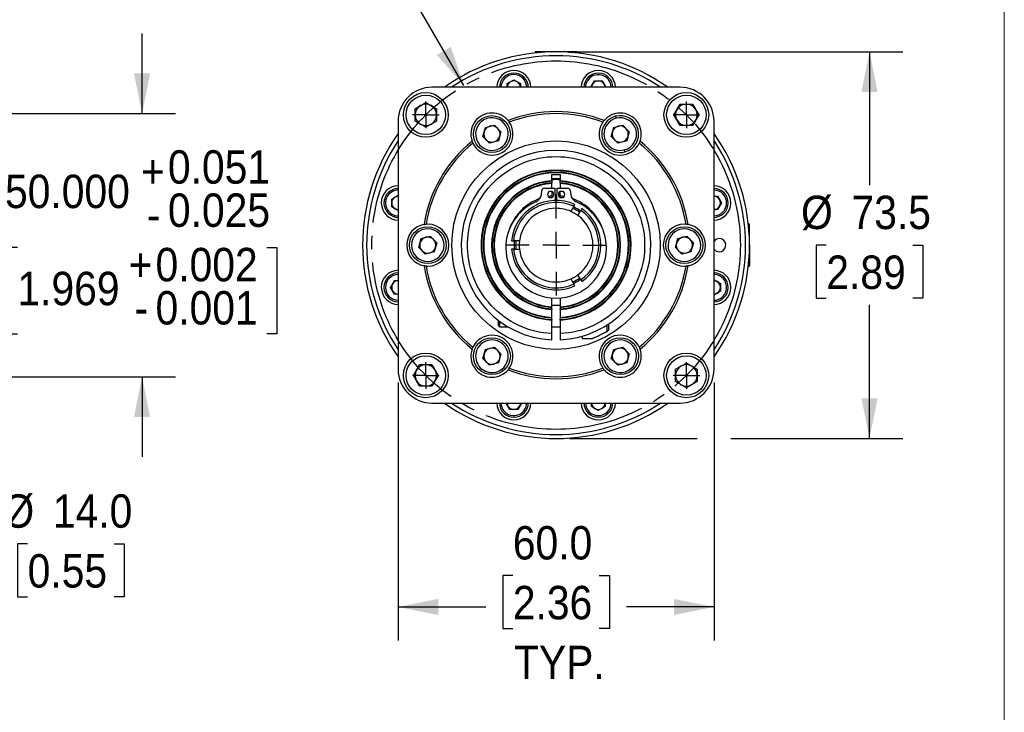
# Model space of a CAD drawing. Header units: millimetres. Extents: x 0 to 559, y 0 to 432.
# Tile 12 of 17: x 372 to 559, y 172 to 304. Entities that reach past the tile are written whole.
import ezdxf

# ---------------------------------------------------------------- set-up
doc = ezdxf.new("R2010")
doc.units = ezdxf.units.MM
doc.header["$LTSCALE"] = 2
doc.linetypes.add('SLD-Center', pattern=[19.05, 15.24, -1.27, 1.27, -1.27])
doc.linetypes.add('SLD-Solid', pattern=[0])
doc.layers.add('CENTER', color=40, linetype='SLD-Center')
doc.layers.add('SLD-0', color=7, linetype='SLD-Solid', lineweight=25)
doc.styles.add('SLDTEXTSTYLE0', font='GOTHIC.TTF', dxfattribs={"width": 0.913})
doc.dimstyles.new('SLDDIMSTYLE0', dxfattribs={"dimtxt": 6.35, "dimasz": 7.62, "dimexe": 0, "dimexo": 0.0625, "dimgap": 1.5875, "dimtad": 0, "dimtih": 1, "dimtoh": 1, "dimdec": 3, "dimrnd": 1e-09, "dimzin": 4, "dimdsep": 46, "dimtxsty": 'SLDTEXTSTYLE0', "dimsah": 1, "dimcen": 0.09, "dimadec": 0, "dimazin": 1, "dimtol": 1, "dimtp": 0.051, "dimtm": 0.025, "dimtfac": 1, "dimtdec": 3, "dimtmove": 0, "dimatfit": 0, "dimfxl": 0, "dimfrac": 2, "dimtolj": 1, "dimarcsym": 0})
doc.dimstyles.new('SLDDIMSTYLE1', dxfattribs={"dimtxt": 6.35, "dimasz": 7.62, "dimexe": 0, "dimexo": 0.0625, "dimgap": 1.5875, "dimtad": 0, "dimtih": 1, "dimtoh": 1, "dimdec": 1, "dimrnd": 1e-09, "dimzin": 4, "dimdsep": 46, "dimtxsty": 'SLDTEXTSTYLE0', "dimsah": 1, "dimcen": 0.09, "dimadec": 0, "dimazin": 1, "dimtfac": 1, "dimtdec": 1, "dimtmove": 0, "dimatfit": 0, "dimfxl": 0, "dimfrac": 2, "dimtolj": 1, "dimtzin": 12, "dimarcsym": 0})
doc.dimstyles.new('SLDDIMSTYLE3', dxfattribs={"dimtxt": 6.35, "dimasz": 7.62, "dimexe": 0, "dimexo": 0.0625, "dimgap": 1.5875, "dimtad": 0, "dimtih": 1, "dimtoh": 1, "dimdec": 1, "dimrnd": 1e-09, "dimzin": 12, "dimdsep": 46, "dimtxsty": 'SLDTEXTSTYLE0', "dimsah": 1, "dimcen": 0.09, "dimadec": 0, "dimazin": 3, "dimtfac": 1, "dimtdec": 1, "dimtofl": 0, "dimtmove": 0, "dimatfit": 3, "dimfxl": 0, "dimfrac": 2, "dimtolj": 1, "dimtzin": 12, "dimarcsym": 0})
doc.dimstyles.new('SLDDIMSTYLE4', dxfattribs={"dimtxt": 6.35, "dimasz": 7.62, "dimexe": 0, "dimexo": 0.0625, "dimgap": 1.5875, "dimtad": 0, "dimtih": 1, "dimtoh": 1, "dimdec": 1, "dimrnd": 1e-09, "dimzin": 4, "dimdsep": 46, "dimtxsty": 'SLDTEXTSTYLE0', "dimsah": 1, "dimcen": 0.09, "dimadec": 0, "dimazin": 1, "dimtfac": 1, "dimtdec": 1, "dimtofl": 0, "dimtmove": 0, "dimatfit": 3, "dimfxl": 0, "dimfrac": 2, "dimtolj": 1, "dimtzin": 12, "dimarcsym": 0})
doc.dimstyles.new('SLDDIMSTYLE6', dxfattribs={"dimtxt": 6.35, "dimasz": 7.62, "dimexe": 0, "dimexo": 0.0625, "dimgap": 1.5875, "dimtad": 0, "dimtih": 1, "dimtoh": 1, "dimdec": 1, "dimrnd": 1e-09, "dimzin": 4, "dimdsep": 46, "dimtxsty": 'SLDTEXTSTYLE0', "dimsah": 1, "dimcen": 0, "dimadec": 0, "dimazin": 1, "dimtfac": 1, "dimtdec": 1, "dimtofl": 0, "dimtmove": 0, "dimatfit": 3, "dimfxl": 0, "dimfrac": 2, "dimtolj": 1, "dimtzin": 12, "dimarcsym": 0})

# ---------------------------------------------------------------- blocks, each defined once
blk = doc.blocks.new('Block2')
at = {"color": 7, "linetype": 'SLD-Solid', "lineweight": 18}
blk.add_line((558.8, 0.01), (558.8, 431.81), dxfattribs=at)
blk = doc.blocks.new('_D')
at = {"layer": 'SLD-0'}
for p, q in [((395.04, 285.86), (395.04, 301.1)), ((334.11, 285.86), (401.39, 285.86)), ((371.36, 260.44), (369.42, 260.44)), ((369.42, 260.44), (369.42, 244.02)), ((418.72, 260.44), (420.65, 260.44)), ((420.65, 260.44), (420.65, 244.02)), ((369.42, 244.02), (371.36, 244.02)), ((420.65, 244.02), (418.72, 244.02)), ((334.11, 235.86), (348.78, 235.86)), ((355.13, 235.86), (401.39, 235.86)), ((395.04, 235.86), (395.04, 220.62))]:
    blk.add_line(p, q, dxfattribs=at)
for points in [[(395.04, 285.86), (396.56, 293.48), (393.51, 293.48)], [(395.04, 235.86), (393.51, 228.24), (396.56, 228.24)]]:
    blk.add_solid(points, dxfattribs=at)
at = {"layer": 'SLD-0', "char_height": 6.35, "attachment_point": 1, "style": 'SLDTEXTSTYLE0'}
for s, insert in [('0.051', (399.95, 278.89)), ('+', (394.82, 278.05)), ('50.000', (369.01, 274.25)), ('0.025', (399.95, 270.68)), ('-', (395.98, 269.84)), ('0.002', (397.6, 260.34)), ('+', (392.47, 260.34)), ('1.969', (371.36, 255.8)), ('0.001', (397.6, 252.13)), ('-', (393.63, 252.13))]:
    blk.add_mtext(s, dxfattribs=dict(at, insert=insert))
blk = doc.blocks.new('_D_1')
at = {"layer": 'SLD-0'}
for p, q in [((327.95, 246.3), (327.95, 321.75)), ((331.95, 239.83), (331.95, 321.75)), ((327.95, 315.4), (312.71, 315.4)), ((331.95, 315.4), (348.24, 315.4)), ((355.75, 315.35), (353.81, 315.35)), ((353.81, 315.35), (353.81, 305.27)), ((372.17, 315.35), (374.1, 315.35)), ((374.1, 315.35), (374.1, 305.27)), ((353.81, 305.27), (355.75, 305.27)), ((374.1, 305.27), (372.17, 305.27))]:
    blk.add_line(p, q, dxfattribs=at)
for points in [[(327.95, 315.4), (320.33, 316.92), (320.33, 313.87)], [(331.95, 315.4), (339.57, 313.87), (339.57, 316.92)]]:
    blk.add_solid(points, dxfattribs=at)
at = {"layer": 'SLD-0', "char_height": 6.35, "attachment_point": 1, "style": 'SLDTEXTSTYLE0'}
for s, insert in [('4.0', (358.09, 324.75)), ('0.16', (355.75, 313.38))]:
    blk.add_mtext(s, dxfattribs=dict(at, insert=insert))
blk = doc.blocks.new('_D_11')
at = {"layer": 'SLD-0'}
for p, q in [((351.96, 267.86), (351.96, 283.1)), ((331.19, 267.86), (358.31, 267.86)), ((331.19, 253.86), (358.31, 253.86)), ((351.96, 204.12), (351.96, 253.86)), ((364.66, 204.12), (351.96, 204.12)), ((373.31, 204.12), (371.38, 204.12)), ((371.38, 204.12), (371.38, 194.04)), ((389.73, 204.12), (391.67, 204.12)), ((391.67, 204.12), (391.67, 194.04)), ((371.38, 194.04), (373.31, 194.04)), ((391.67, 194.04), (389.73, 194.04))]:
    blk.add_line(p, q, dxfattribs=at)
for points in [[(351.96, 267.86), (353.48, 275.48), (350.43, 275.48)], [(351.96, 253.86), (350.43, 246.24), (353.48, 246.24)]]:
    blk.add_solid(points, dxfattribs=at)
at = {"layer": 'SLD-0', "char_height": 6.35, "attachment_point": 1, "style": 'SLDTEXTSTYLE0'}
for s, insert in [('%%c', (368.52, 213.52)), ('14.0', (378.1, 213.52)), ('0.55', (373.31, 202.15))]:
    blk.add_mtext(s, dxfattribs=dict(at, insert=insert))
blk = doc.blocks.new('_D_12')
at = {"layer": 'SLD-0'}
for p, q in [((401.96, 332.72), (400.03, 332.72)), ((400.03, 332.72), (400.03, 322.64)), ((418.39, 332.72), (420.32, 332.72)), ((420.32, 332.72), (420.32, 322.64)), ((437.46, 323.57), (426.35, 323.57)), ((456.17, 291.17), (437.46, 323.57)), ((400.03, 322.64), (401.96, 322.64)), ((420.32, 322.64), (418.39, 322.64))]:
    blk.add_line(p, q, dxfattribs=at)
blk.add_solid([(456.17, 291.17), (453.68, 298.53), (451.04, 297.01)], dxfattribs=at)
at = {"layer": 'SLD-0', "char_height": 6.35, "attachment_point": 1, "style": 'SLDTEXTSTYLE0'}
for s, insert in [('%%c', (397.18, 342.13)), ('70.0', (406.75, 342.13)), ('2.76', (401.96, 330.76)), ('B.C.', (401.96, 319.38))]:
    blk.add_mtext(s, dxfattribs=dict(at, insert=insert))
blk = doc.blocks.new('_D_13')
at = {"layer": 'SLD-0'}
for p, q in [((443.67, 234.75), (443.67, 185.77)), ((503.67, 234.75), (503.67, 185.77)), ((465.46, 198.09), (463.53, 198.09)), ((463.53, 198.09), (463.53, 188.01)), ((481.88, 198.09), (483.82, 198.09)), ((483.82, 198.09), (483.82, 188.01)), ((443.67, 192.12), (460.3, 192.12)), ((503.67, 192.12), (487.04, 192.12)), ((463.53, 188.01), (465.46, 188.01)), ((483.82, 188.01), (481.88, 188.01))]:
    blk.add_line(p, q, dxfattribs=at)
for points in [[(443.67, 192.12), (451.29, 190.59), (451.29, 193.64)], [(503.67, 192.12), (496.05, 193.64), (496.05, 190.59)]]:
    blk.add_solid(points, dxfattribs=at)
at = {"layer": 'SLD-0', "char_height": 6.35, "attachment_point": 1, "style": 'SLDTEXTSTYLE0'}
for s, insert in [('60.0', (465.46, 207.49)), ('2.36', (465.46, 196.12)), ('TYP.', (465.68, 184.75))]:
    blk.add_mtext(s, dxfattribs=dict(at, insert=insert))
blk = doc.blocks.new('_D_14')
at = {"layer": 'SLD-0'}
for p, q in [((476.21, 297.6), (539.55, 297.6)), ((533.2, 297.6), (533.2, 272.23)), ((524.99, 260.86), (523.06, 260.86)), ((523.06, 260.86), (523.06, 250.78)), ((541.41, 260.86), (543.35, 260.86)), ((543.35, 260.86), (543.35, 250.78)), ((523.06, 250.78), (524.99, 250.78)), ((543.35, 250.78), (541.41, 250.78)), ((533.2, 224.12), (533.2, 249.49)), ((476.21, 224.12), (500.49, 224.12)), ((506.84, 224.12), (539.55, 224.12))]:
    blk.add_line(p, q, dxfattribs=at)
for points in [[(533.2, 297.6), (531.68, 289.98), (534.73, 289.98)], [(533.2, 224.12), (534.73, 231.74), (531.68, 231.74)]]:
    blk.add_solid(points, dxfattribs=at)
at = {"layer": 'SLD-0', "char_height": 6.35, "attachment_point": 1, "style": 'SLDTEXTSTYLE0'}
for s, insert in [('%%c', (520.2, 270.26)), ('73.5', (529.78, 270.26)), ('2.89', (524.99, 258.89))]:
    blk.add_mtext(s, dxfattribs=dict(at, insert=insert))
blk = doc.blocks.new('SW_CENTERMARKSYMBOL_0')
at = {"layer": 'SLD-0', "color": 0}
for q in [(0, 2.54), (-2.54, 0), (0, -2.54), (2.54, 0)]:
    blk.add_line((0, 0), q, dxfattribs=at)
blk = doc.blocks.new('SW_CENTERMARKSYMBOL_1')
at = {"layer": 'SLD-0', "color": 0}
for q in [(0, 2.54), (-2.54, 0), (0, -2.54), (2.54, 0)]:
    blk.add_line((0, 0), q, dxfattribs=at)
blk = doc.blocks.new('SW_CENTERMARKSYMBOL_2')
at = {"layer": 'SLD-0', "color": 0}
for q in [(0, 2.54), (-2.54, 0), (0, -2.54), (2.54, 0)]:
    blk.add_line((0, 0), q, dxfattribs=at)
blk = doc.blocks.new('SW_CENTERMARKSYMBOL_3')
at = {"layer": 'SLD-0', "color": 0}
for q in [(0, 2.54), (-2.54, 0), (0, -2.54), (2.54, 0)]:
    blk.add_line((0, 0), q, dxfattribs=at)
blk = doc.blocks.new('SW_CENTERMARKSYMBOL_4')
at = {"layer": 'SLD-0', "color": 0}
for p, q in [((0, 5.08), (0, 9.54)), ((0, 0), (0, 2.54)), ((-5.08, 0), (-9.54, 0)), ((0, 0), (-2.54, 0)), ((0, 0), (0, -2.54)), ((0, 0), (2.54, 0)), ((5.08, 0), (9.54, 0)), ((0, -5.08), (0, -9.54))]:
    blk.add_line(p, q, dxfattribs=at)

msp = doc.modelspace()

# ---------------------------------------------------------------- linework, layer by layer
for p, q in [((469.7085, 297.6007), (469.7122, 297.3913)), ((473.6709, 297.6007), (469.7085, 297.6007)), ((477.0828, 297.6007), (473.6709, 297.6007)), ((477.1, 297.4403), (477.1025, 297.6004)), ((477.6297, 297.3913), (477.6333, 297.6005)), ((464.3675, 291.5423), (465.6475, 292.2813)), ((465.6475, 292.2813), (466.9275, 291.5423)), ((480.2473, 290.857), (480.9553, 292.0833)), ((480.9553, 292.0833), (482.4333, 292.0833)), ((482.4333, 292.0833), (483.1413, 290.857)), ((497.2421, 290.857), (450.0997, 290.857)), ((464.3675, 290.857), (464.3675, 291.5423)), ((466.9275, 291.5423), (466.9275, 290.857)), ((446.8802, 286.7873), (448.9222, 287.9662)), ((446.8802, 284.4294), (446.8802, 286.7873)), ((448.9222, 287.9662), (450.9642, 286.7873)), ((450.9642, 286.7873), (450.9642, 284.4294)), ((496.0618, 285.6083), (497.2407, 287.6503)), ((497.2407, 287.6503), (499.5986, 287.6503)), ((499.5986, 287.6503), (500.7776, 285.6083)), ((443.6735, 284.4308), (443.6735, 237.2884)), ((448.9222, 283.2504), (446.8802, 284.4294)), ((450.9642, 284.4294), (448.9222, 283.2504)), ((484.9757, 285.3514), (485.0762, 284.9642)), ((497.2407, 283.5663), (496.0618, 285.6083)), ((500.7776, 285.6083), (499.5986, 283.5663)), ((503.6683, 237.2884), (503.6683, 284.4308)), ((459.7703, 281.5181), (460.2424, 283.2271)), ((460.2424, 283.2271), (461.9585, 283.6728)), ((461.9585, 283.6728), (463.2025, 282.4094)), ((463.2025, 282.4094), (462.7304, 280.7004)), ((484.1393, 281.5181), (484.6114, 283.2271)), ((484.6114, 283.2271), (486.3275, 283.6728)), ((486.3275, 283.6728), (487.5715, 282.4094)), ((487.5715, 282.4094), (487.0994, 280.7004)), ((499.5986, 283.5663), (497.2407, 283.5663)), ((461.0143, 280.2547), (459.7703, 281.5181)), ((462.7304, 280.7004), (461.0143, 280.2547)), ((485.3833, 280.2547), (484.1393, 281.5181)), ((487.0994, 280.7004), (485.3833, 280.2547)), ((486.6346, 278.9633), (486.7351, 278.5761)), ((472.8759, 274.2962), (474.4659, 274.2962)), ((472.8759, 273.0831), (472.8759, 274.2962)), ((472.8759, 273.0831), (472.8759, 272.9875)), ((474.4659, 274.2962), (474.4659, 273.0831)), ((474.4659, 272.9875), (474.4659, 273.0831)), ((470.8941, 270.4918), (470.9927, 271.2408)), ((471.4782, 271.6755), (473.4487, 271.7158)), ((472.8759, 271.7041), (472.8759, 272.5834)), ((473.4487, 271.7158), (473.4969, 269.3578)), ((473.8449, 269.3578), (473.8932, 271.7158)), ((473.8932, 271.7158), (475.8636, 271.6755)), ((474.4659, 272.5834), (474.4659, 271.7041)), ((476.3491, 271.2408), (476.4477, 270.4918)), ((442.4472, 269.622), (443.6735, 270.33)), ((442.4472, 268.144), (442.4472, 269.622)), ((472.8759, 271.0245), (472.8759, 270.1924)), ((472.8759, 270.1924), (472.8759, 269.938)), ((474.4659, 270.1924), (474.4659, 271.0245)), ((474.4659, 269.938), (474.4659, 270.1924)), ((503.6683, 270.163), (504.3536, 270.163)), ((504.3536, 270.163), (505.0926, 268.883)), ((443.6735, 267.436), (442.4472, 268.144)), ((477.0236, 268.254), (476.4609, 267.2795)), ((477.8358, 266.4858), (478.3984, 267.4603)), ((504.3536, 267.603), (503.6683, 267.603)), ((505.0926, 268.883), (504.3536, 267.603)), ((510.4119, 264.822), (510.2026, 264.8183)), ((447.5858, 260.4139), (448.0579, 262.123)), ((448.0579, 262.123), (449.774, 262.5686)), ((449.774, 262.5686), (451.0181, 261.3052)), ((496.3238, 260.4139), (496.7959, 262.123)), ((496.7959, 262.123), (498.512, 262.5686)), ((498.512, 262.5686), (499.756, 261.3052)), ((448.8298, 259.1506), (447.5858, 260.4139)), ((451.0181, 261.3052), (450.5459, 259.5962)), ((466.7161, 261.6533), (465.5908, 261.6533)), ((465.5908, 260.0658), (466.7161, 260.0658)), ((497.5678, 259.1506), (496.3238, 260.4139)), ((499.756, 261.3052), (499.2839, 259.5962)), ((510.412, 260.8596), (510.412, 256.8972)), ((450.5459, 259.5962), (448.8298, 259.1506)), ((499.2839, 259.5962), (497.5678, 259.1506)), ((510.2028, 256.9008), (510.412, 256.8972)), ((476.4609, 254.4396), (477.0236, 253.4651)), ((478.3984, 254.2589), (477.8358, 255.2334)), ((442.2492, 252.8362), (442.9882, 254.1162)), ((442.9882, 251.5562), (442.2492, 252.8362)), ((442.9882, 254.1162), (443.6735, 254.1162)), ((503.6683, 254.2832), (504.8946, 253.5752)), ((504.8946, 253.5752), (504.8946, 252.0972)), ((443.6735, 251.5562), (442.9882, 251.5562)), ((472.8759, 249.1358), (472.8759, 250.8216)), ((474.4659, 250.8216), (474.4659, 249.1358)), ((504.8946, 252.0972), (503.6683, 251.3892)), ((474.4659, 249.4147), (472.8759, 249.4147)), ((472.8759, 248.7316), (472.8759, 248.6361)), ((474.4659, 248.6361), (474.4659, 248.7316)), ((472.8759, 247.1319), (472.8759, 248.6361)), ((474.4659, 248.6361), (474.4659, 247.1319)), ((462.6557, 246.6235), (462.6557, 245.5837)), ((462.6557, 245.5837), (462.9097, 245.3297)), ((462.9097, 246.4306), (462.9097, 245.3297)), ((462.9097, 245.3297), (464.5703, 245.3297)), ((472.8759, 246.728), (472.8759, 246.6325)), ((472.8759, 244.0484), (472.8759, 246.6325)), ((472.8759, 245.3297), (474.4659, 245.3297)), ((474.4659, 246.6325), (474.4659, 246.728)), ((474.4659, 246.6325), (474.4659, 244.0484)), ((483.4017, 244.5405), (483.4017, 245.7166)), ((483.6557, 245.8828), (483.6557, 244.6947)), ((478.6557, 243.5636), (478.6557, 243.1222)), ((478.6557, 243.1222), (480.484, 243.1222)), ((460.2424, 241.0188), (461.9585, 241.4645)), ((461.9585, 241.4645), (463.2025, 240.2011)), ((484.6114, 241.0188), (486.3275, 241.4645)), ((486.3275, 241.4645), (487.5715, 240.2011)), ((459.7703, 239.3098), (460.2424, 241.0188)), ((463.2025, 240.2011), (462.7304, 238.492)), ((484.1393, 239.3098), (484.6114, 241.0188)), ((487.5715, 240.2011), (487.0994, 238.492)), ((446.5643, 236.1109), (447.7432, 238.1529)), ((447.7432, 238.1529), (450.1011, 238.1529)), ((450.1011, 238.1529), (451.2801, 236.1109)), ((461.0143, 238.0464), (459.7703, 239.3098)), ((462.7304, 238.492), (461.0143, 238.0464)), ((485.3833, 238.0464), (484.1393, 239.3098)), ((487.0994, 238.492), (485.3833, 238.0464)), ((496.3777, 237.2898), (498.4197, 238.4687)), ((498.4197, 238.4687), (500.4617, 237.2898)), ((447.7432, 234.0689), (446.5643, 236.1109)), ((451.2801, 236.1109), (450.1011, 234.0689)), ((496.3777, 234.9319), (496.3777, 237.2898)), ((500.4617, 237.2898), (500.4617, 234.9319)), ((450.1011, 234.0689), (447.7432, 234.0689)), ((498.4197, 233.753), (496.3777, 234.9319)), ((500.4617, 234.9319), (498.4197, 233.753)), ((450.0997, 230.8622), (497.2421, 230.8622)), ((464.9085, 229.6359), (464.2005, 230.8622)), ((467.0945, 230.8622), (466.3865, 229.6359)), ((480.4143, 230.1769), (480.4143, 230.8622)), ((481.6943, 229.4379), (480.4143, 230.1769)), ((482.9743, 230.1769), (481.6943, 229.4379)), ((482.9743, 230.8622), (482.9743, 230.1769)), ((466.3865, 229.6359), (464.9085, 229.6359))]:
    msp.add_line(p, q)
at = {"flags": 128}
for points in [[(472.8759, 273.5347), (473.6709, 273.5596), (474.4659, 273.5347)], [(473.4891, 269.7387), (473.6709, 269.7406), (473.8527, 269.7387)]]:
    msp.add_lwpolyline(points, dxfattribs=at)
for centre, radius in [((448.9222, 285.6083), 4.25), ((448.9222, 285.6083), 3.75), ((498.4197, 285.6083), 4.25), ((498.4197, 285.6083), 3.75), ((461.4864, 281.9638), 3.5), ((473.6709, 260.8596), 19.8), ((449.3019, 260.8596), 3.5), ((498.0399, 260.8596), 3.5), ((461.4864, 239.7554), 3.5), ((485.8554, 239.7554), 3.5), ((448.9222, 236.1109), 4.25), ((448.9222, 236.1109), 3.75), ((498.4197, 236.1108), 4.25), ((498.4197, 236.1108), 3.75)]:
    msp.add_circle(centre, radius)
for centre, radius, start, end in [((473.6709, 260.8596), 36.7411, 89.999997, 125.268664), ((473.6709, 260.8596), 36.7411, 54.731336, 89.999997), ((473.6709, 260.8596), 35.9791, 56.485397, 123.514598), ((465.6475, 290.8033), 3.25, 0.946735, 179.053265), ((481.6943, 290.8033), 3.25, 0.946735, 179.053265), ((465.6475, 290.8033), 2.75, 0, 178.881111), ((465.6475, 290.8033), 2.45, 1.255923, 178.744071), ((465.6475, 290.8033), 1.28, 120, 177.595564), ((465.6475, 290.8033), 1.28, 60, 120), ((465.6475, 290.8033), 1.28, 2.404431, 60), ((481.6943, 290.8033), 2.75, 0, 178.881111), ((481.6943, 290.8033), 2.45, 150, 178.744091), ((481.6943, 290.8033), 2.45, 1.255904, 150), ((481.6943, 290.8033), 1.28, 90, 150), ((481.6943, 290.8033), 1.28, 30, 90), ((450.0997, 284.4308), 6.4262, 89.999997, 179.999999), ((481.6943, 290.8033), 1.28, 150, 177.5956), ((481.6943, 290.8033), 1.28, 2.404394, 30), ((497.2421, 284.4308), 6.4262, 359.999997, 89.999997), ((448.9222, 285.6083), 2.042, 120, 180), ((448.9222, 285.6083), 2.042, 60, 120), ((448.9222, 285.6083), 2.042, 360, 60), ((473.6709, 260.8596), 25.381, 68.924502, 111.075492), ((498.4197, 285.6083), 2.042, 150, 210), ((498.4197, 285.6083), 2.042, 90, 150), ((498.4197, 285.6083), 2.042, 30, 90), ((498.4197, 285.6083), 2.042, 330, 30), ((448.9222, 285.6083), 2.042, 180, 240), ((448.9222, 285.6083), 2.042, 300, 360), ((461.4864, 281.9638), 4, 89.999997, 199.852386), ((461.4864, 281.9638), 3.1, 344.557432, 164.557432), ((461.4864, 281.9638), 4, 40.147608, 89.999997), ((473.6709, 260.8596), 25, 69.178801, 110.821193), ((485.8554, 281.9637), 3.5, 104.557432, 284.557432), ((485.8554, 281.9637), 3.1, 104.557432, 284.557432), ((485.8554, 281.9637), 4, 89.999997, 139.852386), ((485.8554, 281.9637), 3.5, 284.557432, 104.557432), ((485.8554, 281.9637), 3.1, 284.557432, 104.557432), ((485.8554, 281.9637), 4, 340.147608, 89.999997), ((498.4197, 285.6083), 2.042, 210, 270), ((498.4197, 285.6083), 2.042, 270, 330), ((448.9222, 285.6083), 2.042, 240, 300), ((461.4864, 281.9638), 3.1, 164.557432, 344.557432), ((461.4864, 281.9638), 1.5355, 104.557432, 164.557432), ((461.4864, 281.9638), 1.5355, 44.557432, 104.557432), ((461.4864, 281.9638), 4, 269.999997, 34.457736), ((461.4864, 281.9638), 1.5355, 344.557432, 44.557432), ((485.8554, 281.9637), 4, 145.542258, 269.999997), ((485.8554, 281.9637), 1.5355, 104.557432, 164.557432), ((485.8554, 281.9637), 1.5355, 44.557432, 104.557432), ((485.8554, 281.9637), 1.5355, 344.557432, 44.557432), ((473.6709, 260.8596), 36.7411, 144.731336, 215.268664), ((473.6709, 260.8596), 35.9791, 146.485397, 180), ((473.6709, 260.8596), 25.381, 128.924502, 171.075492), ((461.4864, 281.9638), 1.5355, 164.557432, 224.557432), ((461.4864, 281.9638), 1.5355, 224.557432, 284.557432), ((461.4864, 281.9638), 1.5355, 284.557432, 344.557432), ((485.8554, 281.9637), 1.5355, 164.557432, 224.557432), ((485.8554, 281.9637), 1.5355, 224.557432, 284.557432), ((485.8554, 281.9637), 1.5355, 284.557432, 344.557432), ((473.6709, 260.8596), 25.381, 8.924502, 51.075492), ((473.6709, 260.8596), 36.7411, 324.731336, 35.268664), ((473.6709, 260.8596), 35.9791, 326.485397, 33.514598), ((473.6709, 260.8596), 25, 129.178801, 170.821193), ((473.6709, 260.8596), 18, 272.531384, 267.46861), ((461.4864, 281.9638), 4, 205.542258, 269.999997), ((485.8554, 281.9637), 4, 269.999997, 334.457736), ((473.6709, 260.8596), 25, 9.178801, 50.821193), ((473.6709, 260.8596), 14.2493, 273.198316, 266.801678), ((473.6709, 260.8596), 14.154, 273.219878, 266.780116), ((473.6709, 260.8596), 13.846, 273.291572, 266.708422), ((473.6709, 260.8596), 13.7507, 89.999997, 266.68558), ((473.6709, 260.8596), 12.2493, 93.721204, 266.27879), ((473.6709, 260.8596), 12.446, 86.337682, 93.662312), ((473.6709, 260.8596), 13.7507, 273.314414, 89.999997), ((473.6709, 260.8596), 12.2493, 273.721204, 86.27879), ((443.7272, 268.883), 3.25, 90.946735, 270), ((443.7272, 268.883), 2.75, 91.118889, 270), ((443.7272, 268.883), 2.45, 91.255904, 240), ((473.6709, 260.8596), 12.154, 93.75043, 266.249564), ((473.6709, 260.8596), 11.846, 93.848074, 266.15192), ((473.6709, 260.8596), 11.7507, 93.879337, 266.120657), ((471.4884, 271.1756), 0.5, 91.172803, 172.5), ((473.6709, 260.8596), 12.154, 273.75043, 86.249564), ((473.6709, 260.8596), 11.846, 273.848075, 86.151919), ((473.6709, 260.8596), 11.7507, 273.879337, 86.120657), ((475.8534, 271.1756), 0.5, 7.5, 88.827197), ((503.6146, 268.883), 3.25, 270, 89.053265), ((503.6146, 268.883), 2.75, 270, 88.881111), ((503.6146, 268.883), 2.45, 271.255923, 88.744071), ((443.7272, 268.883), 1.28, 120, 180), ((443.7272, 268.883), 1.28, 92.404394, 120), ((473.6709, 260.8596), 9.3666, 109.217618, 160.329523), ((473.6709, 260.8596), 8.5, 65.358222, 174.641778), ((469.1317, 270.7238), 1.7776, 293.616033, 352.5), ((472.6295, 270.4808), 0.5969, 0, 180), ((472.6295, 270.4808), 0.5969, 180, 0), ((473.6709, 260.8596), 9.3666, 94.868905, 99.244724), ((474.7123, 270.4808), 0.5969, 0, 180), ((474.7123, 270.4808), 0.5969, 180, 0), ((473.6709, 260.8596), 9.3666, 80.755276, 85.131089), ((478.2102, 270.7238), 1.7776, 187.5, 246.383967), ((473.6709, 260.8596), 9.3666, 19.670477, 70.782382), ((503.6146, 268.883), 1.28, 30, 87.595564), ((503.6146, 268.883), 1.28, 330, 30), ((443.7272, 268.883), 1.28, 180, 240), ((443.7272, 268.883), 1.28, 240, 267.5956), ((473.6709, 260.3418), 9.5533, 113.616033, 180), ((473.6709, 260.8596), 8.119, 65.610455, 174.389545), ((473.6709, 260.8596), 7, 90, 173.489064), ((473.6709, 260.8596), 7, 66.510936, 90), ((473.6709, 260.8596), 7.6786, 54.066672, 65.933328), ((473.6709, 260.8596), 7.9883, 54.297448, 65.702552), ((473.6709, 260.3418), 9.5533, 0, 66.383967), ((473.6709, 260.8596), 8.119, 305.610455, 54.389545), ((473.6709, 260.8596), 8.5, 305.358222, 54.641778), ((503.6146, 268.883), 1.28, 272.404431, 330), ((443.7272, 268.883), 2.45, 240, 268.744091), ((473.6709, 260.8596), 7, 306.510936, 53.489064), ((449.3019, 260.8596), 4, 100.147608, 259.852386), ((449.3019, 260.8596), 3.1, 44.557432, 224.557432), ((449.3019, 260.8596), 4, 89.999997, 94.457736), ((449.3019, 260.8596), 4, 269.999997, 89.999997), ((498.0399, 260.8596), 4, 89.999997, 269.999997), ((498.0399, 260.8596), 3.1, 44.557432, 224.557432), ((498.0399, 260.8596), 4, 85.542258, 89.999997), ((498.0399, 260.8596), 4, 280.147608, 79.852386), ((449.3019, 260.8596), 3.1, 224.557432, 44.557432), ((449.3019, 260.8596), 1.5355, 104.557432, 164.557432), ((449.3019, 260.8596), 1.5355, 44.557432, 104.557432), ((449.3019, 260.8596), 1.5355, 344.557432, 44.557432), ((498.0399, 260.8596), 3.1, 224.557432, 44.557432), ((498.0399, 260.8596), 1.5355, 104.557432, 164.557432), ((498.0399, 260.8596), 1.5355, 44.557432, 104.557432), ((498.0399, 260.8596), 1.5355, 344.557432, 44.557432), ((504.6589, 260.8596), 1.25, 270, 142.417879), ((473.6709, 260.8596), 35.9791, 180, 213.514598), ((449.3019, 260.8596), 1.5355, 164.557432, 224.557432), ((449.3019, 260.8596), 1.5355, 284.557432, 344.557432), ((473.6709, 260.3418), 9.5533, 180, 0), ((473.6709, 260.8596), 8.5, 185.358222, 294.641778), ((473.6709, 260.8596), 8.119, 185.610455, 270), ((473.6709, 260.8596), 7.9883, 174.297448, 185.702552), ((473.6709, 260.8596), 7.6786, 174.066672, 185.933328), ((473.6709, 260.8596), 7, 186.510936, 270), ((498.0399, 260.8596), 1.5355, 164.557432, 224.557432), ((498.0399, 260.8596), 1.5355, 284.557432, 344.557432), ((504.6589, 260.8596), 1.25, 217.582121, 270), ((449.3019, 260.8596), 1.5355, 224.557432, 284.557432), ((498.0399, 260.8596), 1.5355, 224.557432, 284.557432), ((473.6709, 260.8596), 25.381, 188.924502, 231.075492), ((473.6709, 260.8596), 25, 189.178801, 230.821193), ((449.3019, 260.8596), 4, 265.542258, 269.999997), ((473.6709, 260.8596), 25, 309.178801, 350.821193), ((473.6709, 260.8596), 25.381, 308.924502, 351.075492), ((498.0399, 260.8596), 4, 269.999997, 274.457736), ((443.7272, 252.8362), 3.25, 90.946735, 270), ((443.7272, 252.8362), 2.75, 91.118889, 270), ((443.7272, 252.8362), 2.45, 91.255923, 268.744071), ((473.6709, 260.8596), 7, 270, 293.489064), ((473.6709, 260.8596), 7.6786, 294.066672, 305.933328), ((473.6709, 260.8596), 7.9883, 294.297448, 305.702552), ((503.6146, 252.8362), 3.25, 270, 89.053265), ((503.6146, 252.8362), 2.75, 270, 88.881111), ((503.6146, 252.8362), 2.45, 60, 88.744091), ((503.6146, 252.8362), 2.45, 271.255904, 60), ((443.7272, 252.8362), 1.28, 150, 210), ((443.7272, 252.8362), 1.28, 92.404431, 150), ((473.6709, 260.8596), 8.119, 270, 294.389545), ((503.6146, 252.8362), 1.28, 60, 87.5956), ((503.6146, 252.8362), 1.28, 0, 60), ((503.6146, 252.8362), 1.28, 300, 0), ((443.7272, 252.8362), 1.28, 210, 267.595564), ((503.6146, 252.8362), 1.28, 272.404394, 300), ((461.4864, 239.7554), 4, 89.999997, 154.457736), ((461.4864, 239.7554), 4, 325.542258, 89.999997), ((485.8554, 239.7554), 4, 89.999997, 214.457736), ((485.8554, 239.7554), 4, 25.542258, 89.999997), ((461.4864, 239.7554), 3.1, 104.557432, 284.557432), ((461.4864, 239.7554), 1.5355, 104.557432, 164.557432), ((461.4864, 239.7554), 3.1, 284.557432, 104.557432), ((461.4864, 239.7554), 1.5355, 44.557432, 104.557432), ((485.8554, 239.7554), 3.1, 344.557432, 164.557432), ((485.8554, 239.7554), 1.5355, 104.557432, 164.557432), ((485.8554, 239.7554), 1.5355, 44.557432, 104.557432), ((461.4864, 239.7554), 4, 160.147608, 269.999997), ((461.4864, 239.7554), 1.5355, 164.557432, 224.557432), ((461.4864, 239.7554), 1.5355, 344.557432, 44.557432), ((485.8554, 239.7554), 3.1, 164.557432, 344.557432), ((485.8554, 239.7554), 1.5355, 164.557432, 224.557432), ((485.8554, 239.7554), 4, 269.999997, 19.852386), ((485.8554, 239.7554), 1.5355, 344.557432, 44.557432), ((448.9222, 236.1109), 2.042, 90, 150), ((448.9222, 236.1109), 2.042, 30, 90), ((461.4864, 239.7554), 1.5355, 224.557432, 284.557432), ((461.4864, 239.7554), 1.5355, 284.557432, 344.557432), ((485.8554, 239.7554), 1.5355, 224.557432, 284.557432), ((485.8554, 239.7554), 1.5355, 284.557432, 344.557432), ((498.4197, 236.1108), 2.042, 120, 180), ((498.4197, 236.1108), 2.042, 60, 120), ((498.4197, 236.1108), 2.042, 0, 60), ((450.0997, 237.2884), 6.4262, 179.999999, 269.999997), ((448.9222, 236.1109), 2.042, 150, 210), ((448.9222, 236.1109), 2.042, 330, 30), ((461.4864, 239.7554), 4, 269.999997, 319.852386), ((473.6709, 260.8596), 25.381, 248.924502, 269.999997), ((473.6709, 260.8596), 25, 249.178801, 290.821193), ((473.6709, 260.8596), 25.381, 269.999997, 291.075492), ((485.8554, 239.7554), 4, 220.147608, 269.999997), ((498.4197, 236.1108), 2.042, 180, 240), ((497.2421, 237.2884), 6.4262, 269.999997, 359.999997), ((498.4197, 236.1108), 2.042, 300, 0), ((448.9222, 236.1109), 2.042, 210, 270), ((448.9222, 236.1109), 2.042, 270, 330), ((498.4197, 236.1108), 2.042, 240, 300), ((473.6709, 260.8596), 36.7411, 234.731336, 305.268664), ((473.6709, 260.8596), 35.9791, 236.485397, 303.514598), ((465.6475, 230.9159), 3.25, 180.946735, 270), ((465.6475, 230.9159), 2.75, 181.118889, 0), ((465.6475, 230.9159), 2.45, 181.255904, 330), ((465.6475, 230.9159), 1.28, 182.404394, 210), ((465.6475, 230.9159), 1.28, 210, 270), ((465.6475, 230.9159), 3.25, 270, 359.053265), ((465.6475, 230.9159), 1.28, 270, 330), ((465.6475, 230.9159), 1.28, 330, 357.5956), ((465.6475, 230.9159), 2.45, 330, 358.744091), ((481.6943, 230.9159), 3.25, 180.946735, 270), ((481.6943, 230.9159), 2.75, 181.118889, 0), ((481.6943, 230.9159), 2.45, 181.255923, 358.744071), ((481.6943, 230.9159), 1.28, 182.404431, 240), ((481.6943, 230.9159), 3.25, 270, 359.053265), ((481.6943, 230.9159), 1.28, 300, 357.595564), ((481.6943, 230.9159), 1.28, 240, 300)]:
    msp.add_arc(centre, radius, start, end)
for points in [[(476.0847, 297.5213), (476.485, 297.5478), (476.8258, 297.5742), (477.0828, 297.6007)], [(477.0876, 297.6007), (476.8373, 297.5755), (476.4939, 297.5479), (476.0897, 297.521)], [(476.8673, 297.4614), (476.9407, 297.5078), (477.0142, 297.5543), (477.0876, 297.6007)], [(472.8759, 272.5834), (472.8759, 272.6152), (472.8759, 272.6471), (472.8759, 272.6789)], [(474.4659, 272.6789), (474.4659, 272.6471), (474.4659, 272.6152), (474.4659, 272.5834)], [(477.0236, 268.254), (477.0869, 268.3648), (477.1507, 268.4753), (477.2149, 268.5855)], [(478.5898, 267.7918), (478.5264, 267.681), (478.4626, 267.5705), (478.3984, 267.4603)], [(465.2081, 261.6533), (465.3357, 261.6539), (465.4633, 261.6539), (465.5908, 261.6533)], [(465.5908, 260.0658), (465.4633, 260.0653), (465.3357, 260.0653), (465.2081, 260.0658)], [(477.2149, 253.1337), (477.1507, 253.2439), (477.0869, 253.3544), (477.0236, 253.4651)], [(478.3984, 254.2589), (478.4626, 254.1487), (478.5264, 254.0382), (478.5898, 253.9274)], [(472.8759, 249.0403), (472.8759, 249.0721), (472.8759, 249.104), (472.8759, 249.1358)], [(474.4659, 249.1358), (474.4659, 249.104), (474.4659, 249.0721), (474.4659, 249.0403)], [(472.8759, 247.0364), (472.8759, 247.0682), (472.8759, 247.1001), (472.8759, 247.1319)], [(474.4659, 247.1319), (474.4659, 247.1001), (474.4659, 247.0682), (474.4659, 247.0364)]]:
    msp.add_open_spline(points, degree=3)
for points, knots in [([(477.0875, 297.6011), (477.0862, 297.601), (477.0836, 297.6007), (477.083, 297.6007), (477.0828, 297.6007)], [0, 0, 0, 0, 0.49932288, 1, 1, 1, 1]), ([(477.6331, 297.6005), (477.6332, 297.6005), (477.6782, 297.6005), (477.5339, 297.6004), (477.2456, 297.6004), (477.1015, 297.6004)], [0, 0, 0, 0, 0.00067561, 0.50033784, 1, 1, 1, 1]), ([(464.544, 284.5428), (464.5862, 284.4914), (464.6708, 284.3886), (464.7467, 284.2808), (464.7846, 284.2269)], [0, 0, 0, 0, 0.50006268, 1, 1, 1, 1]), ([(482.5572, 284.2269), (482.5963, 284.2824), (482.6722, 284.3901), (482.7568, 284.4929), (482.7979, 284.5428)], [0, 0, 0, 0, 0.5145332, 1, 1, 1, 1]), ([(457.8774, 280.239), (457.8489, 280.3006), (457.7936, 280.4202), (457.7468, 280.5449), (457.7241, 280.6054)], [0, 0, 0, 0, 0.5145332, 1, 1, 1, 1]), ([(489.6177, 280.6054), (489.595, 280.5448), (489.5483, 280.4202), (489.493, 280.3006), (489.4645, 280.239)], [0, 0, 0, 0, 0.4854668, 1, 1, 1, 1]), ([(472.8759, 244.0484), (468.4862, 244.256), (464.3515, 246.1725), (458.3607, 252.6037), (456.7418, 256.8638), (456.9494, 265.6506), (458.7678, 269.8294), (465.0557, 275.9705), (469.2763, 277.6896), (478.0655, 277.6896), (482.2862, 275.9705), (488.5741, 269.8294), (490.3924, 265.6506), (490.6, 256.8638), (488.9811, 252.6037), (482.9903, 246.1725), (478.8556, 244.256), (474.4659, 244.0484)], [0, 0, 0, 0, 0.125, 0.125, 0.25, 0.25, 0.375, 0.375, 0.5, 0.5, 0.625, 0.625, 0.75, 0.75, 0.875, 0.875, 1, 1, 1, 1]), ([(472.8759, 272.9875), (472.8759, 272.982), (472.8759, 272.9708), (472.8759, 272.9483), (472.8759, 272.9061), (472.8759, 272.833), (472.8759, 272.7559), (472.8759, 272.7053), (472.8759, 272.6877), (472.8759, 272.6789)], [0, 0, 0, 0, 0.08275098, 0.1657683, 0.2516272, 0.50016827, 0.74868691, 0.87465779, 1, 1, 1, 1]), ([(474.4659, 272.6789), (474.4659, 272.6845), (474.4659, 272.6956), (474.4659, 272.7181), (474.4659, 272.7604), (474.4659, 272.8334), (474.4659, 272.9105), (474.4659, 272.9612), (474.4659, 272.9788), (474.4659, 272.9875)], [0, 0, 0, 0, 0.082751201, 0.165769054, 0.251628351, 0.500169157, 0.748685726, 0.874657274, 1, 1, 1, 1]), ([(476.4609, 267.2795), (476.5301, 267.2487), (476.6684, 267.1871), (476.8721, 267.086), (477.0726, 266.9789), (477.2695, 266.8652), (477.4626, 266.7451), (477.652, 266.6192), (477.7745, 266.5303), (477.8358, 266.4858)], [0, 0, 0, 0, 0.14305924, 0.28591645, 0.42865231, 0.57134769, 0.71408355, 0.85694076, 1, 1, 1, 1]), ([(448.5972, 264.797), (448.6629, 264.8079), (448.7942, 264.8297), (448.9254, 264.8416), (448.991, 264.8475)], [0, 0, 0, 0, 0.50006268, 1, 1, 1, 1]), ([(498.3508, 264.8475), (498.4183, 264.8414), (498.5496, 264.8295), (498.6809, 264.8076), (498.7446, 264.797)], [0, 0, 0, 0, 0.5145332, 1, 1, 1, 1]), ([(510.412, 260.8596), (510.412, 261.119), (510.412, 261.6379), (510.412, 262.3862), (510.412, 263.0759), (510.412, 263.6801), (510.4119, 264.1767), (510.4119, 264.5427), (510.4119, 264.778), (510.4119, 264.8072), (510.4119, 264.8218)], [0, 0, 0, 0, 0.12504139, 0.25008278, 0.37512416, 0.50016552, 0.62520688, 0.75024823, 0.87528956, 1, 1, 1, 1]), ([(466.7161, 261.6533), (466.7082, 261.5778), (466.6924, 261.4271), (466.6779, 261.2), (466.6704, 260.9731), (466.6704, 260.7461), (466.6779, 260.5191), (466.6924, 260.2921), (466.7082, 260.1414), (466.7161, 260.0658)], [0, 0, 0, 0, 0.14343772, 0.28629543, 0.428804, 0.571196, 0.71370457, 0.85656228, 1, 1, 1, 1]), ([(448.991, 256.8717), (448.9235, 256.8778), (448.7922, 256.8897), (448.6609, 256.9116), (448.5972, 256.9222)], [0, 0, 0, 0, 0.5145332, 1, 1, 1, 1]), ([(498.7446, 256.9222), (498.679, 256.9113), (498.5477, 256.8895), (498.4164, 256.8776), (498.3508, 256.8717)], [0, 0, 0, 0, 0.50006268, 1, 1, 1, 1]), ([(476.4609, 254.4396), (476.5303, 254.4705), (476.6687, 254.5322), (476.8726, 254.6333), (477.0729, 254.7402), (477.2695, 254.8537), (477.4622, 254.9737), (477.6517, 255.0997), (477.7743, 255.1888), (477.8358, 255.2334)], [0, 0, 0, 0, 0.14343772, 0.28629543, 0.428804, 0.571196, 0.71370457, 0.85656228, 1, 1, 1, 1]), ([(472.8759, 248.7316), (472.8759, 248.7372), (472.8759, 248.7483), (472.8759, 248.7709), (472.8759, 248.8131), (472.8759, 248.8861), (472.8759, 248.9633), (472.8759, 249.0139), (472.8759, 249.0315), (472.8759, 249.0403)], [0, 0, 0, 0, 0.08275098, 0.1657683, 0.2516272, 0.50016827, 0.74868691, 0.87465779, 1, 1, 1, 1]), ([(474.4659, 249.0403), (474.4659, 249.0347), (474.4659, 249.0236), (474.4659, 249.001), (474.4659, 248.9588), (474.4659, 248.8858), (474.4659, 248.8086), (474.4659, 248.758), (474.4659, 248.7404), (474.4659, 248.7316)], [0, 0, 0, 0, 0.0827512, 0.16576905, 0.25162835, 0.50016916, 0.74868573, 0.87465727, 1, 1, 1, 1]), ([(472.8759, 246.728), (472.8759, 246.7335), (472.8759, 246.7446), (472.8759, 246.7672), (472.8759, 246.8094), (472.8759, 246.8824), (472.8759, 246.9595), (472.8759, 247.01), (472.8759, 247.0276), (472.8759, 247.0364)], [0, 0, 0, 0, 0.082755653, 0.165767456, 0.251609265, 0.500117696, 0.748653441, 0.874642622, 1, 1, 1, 1]), ([(474.4659, 246.728), (474.4659, 246.7367), (474.4659, 246.7543), (474.4659, 246.7929), (474.4659, 246.8359), (474.4659, 246.8782), (474.4659, 246.9041), (474.4659, 246.915)], [0, 0, 0, 0, 0.211943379, 0.424954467, 0.641146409, 0.848888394, 1, 1, 1, 1]), ([(472.8759, 242.8772), (472.8759, 242.8782), (472.8759, 242.8802), (472.8759, 242.8969), (472.8759, 242.9238), (472.8759, 242.9618), (472.8759, 243.0106), (472.8759, 243.0701), (472.8759, 243.1399), (472.8759, 243.2271), (472.8759, 243.3378), (472.8758, 243.4791), (472.8758, 243.6466), (472.8759, 243.8392), (472.8759, 243.977), (472.8759, 244.0484)], [0, 0, 0, 0, 0.060635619, 0.121815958, 0.183542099, 0.245815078, 0.308635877, 0.372005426, 0.435924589, 0.500394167, 0.583812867, 0.675486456, 0.775411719, 0.883584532, 1, 1, 1, 1]), ([(474.4659, 244.0484), (474.4659, 244.012), (474.4659, 243.9405), (474.466, 243.8362), (474.466, 243.7372), (474.4661, 243.6441), (474.4661, 243.5573), (474.4661, 243.477), (474.466, 243.4032), (474.466, 243.336), (474.4659, 243.2751), (474.4659, 243.1918), (474.4659, 243.0942), (474.466, 242.9972), (474.466, 242.9282), (474.4659, 242.8851), (474.4659, 242.8798), (474.4659, 242.8772)], [0, 0, 0, 0, 0.05934539, 0.11662378, 0.17183495, 0.22497871, 0.27605486, 0.32506328, 0.37200386, 0.41687653, 0.45968127, 0.50041811, 0.6031214, 0.7044276, 0.80434016, 0.9028629, 1, 1, 1, 1]), ([(480.484, 243.1231), (480.4951, 243.1273), (480.5187, 243.1362), (480.7721, 243.2352), (481.2579, 243.4362), (482.1637, 243.8457), (482.9062, 244.2624), (483.4017, 244.5405)], [0, 0, 0, 0, 0.09236678, 0.1975283, 0.39833967, 0.59844672, 1, 1, 1, 1]), ([(483.4017, 244.5405), (483.4444, 244.5661), (483.5293, 244.6169), (483.6137, 244.6689), (483.6557, 244.6947)], [0, 0, 0, 0, 0.5028009, 1, 1, 1, 1]), ([(457.7241, 241.1138), (457.7475, 241.1761), (457.7943, 241.3008), (457.8497, 241.4203), (457.8774, 241.4801)], [0, 0, 0, 0, 0.50006268, 1, 1, 1, 1]), ([(489.4645, 241.4801), (489.493, 241.4186), (489.5483, 241.299), (489.595, 241.1743), (489.6177, 241.1138)], [0, 0, 0, 0, 0.5145332, 1, 1, 1, 1]), ([(464.7846, 237.4922), (464.7455, 237.4368), (464.6696, 237.3291), (464.585, 237.2263), (464.544, 237.1764)], [0, 0, 0, 0, 0.5145332, 1, 1, 1, 1]), ([(482.7979, 237.1764), (482.7556, 237.2278), (482.6711, 237.3306), (482.5952, 237.4384), (482.5572, 237.4922)], [0, 0, 0, 0, 0.50006268, 1, 1, 1, 1])]:
    msp.add_open_spline(points, degree=3, knots=knots)
at = {"layer": 'CENTER', "linetype": 'SLD-Center'}
msp.add_circle((473.6709, 260.8596), 35, dxfattribs=at)

# ---------------------------------------------------------------- block references
at = {"color": 7, "linetype": 'Continuous'}
msp.add_blockref('Block2', (0, 0), dxfattribs=at)
at = {"layer": 'SLD-0'}
for name, p in [('SW_CENTERMARKSYMBOL_0', (448.9222, 285.6083)), ('SW_CENTERMARKSYMBOL_1', (498.4197, 285.6083)), ('SW_CENTERMARKSYMBOL_4', (473.6709, 260.8596)), ('SW_CENTERMARKSYMBOL_3', (448.9222, 236.1109)), ('SW_CENTERMARKSYMBOL_2', (498.4197, 236.1108))]:
    msp.add_blockref(name, p, dxfattribs=at)

# ---------------------------------------------------------------- dimensions: what is measured, and where the dimension line sits
dim = msp.add_diameter_dim_2p(p1=(491.1709, 230.5487), p2=(456.1709, 291.1705), text='<>\\PB.C.', dimstyle='SLDDIMSTYLE6', dxfattribs=at)
dim.commit()
dim.dimension.update_dxf_attribs({"geometry": '_D_12', "text_midpoint": (410.1756, 327.6846), "dimtype": 163})
dim = msp.add_linear_dim(base=(331.9546, 315.3958), p1=(327.9546, 243.7554), p2=(331.9546, 237.2884), dimstyle='SLDDIMSTYLE1', dxfattribs=at)
dim.commit()
dim.dimension.update_dxf_attribs({"geometry": '_D_1', "text_midpoint": (363.9572, 315.3958), "dimtype": 160})
dim = msp.add_linear_dim(base=(395.0384, 285.8596), p1=(331.5736, 235.8596), p2=(331.5736, 285.8596), angle=270.000025, dimstyle='SLDDIMSTYLE0', dxfattribs=at)
dim.commit()
dim.dimension.update_dxf_attribs({"geometry": '_D', "text_midpoint": (395.0384, 260.8596), "dimtype": 160})
for base, p1, p2, angle, text, dimstyle, picture, middle in [((533.2016, 224.1185), (473.6709, 297.6007), (473.6709, 224.1185), 90, '%%c<>', 'SLDDIMSTYLE3', '_D_14', (533.2016, 260.8596)), ((351.9572, 267.8596), (328.6457, 253.8596), (328.6457, 267.8596), 90, '%%c<>', 'SLDDIMSTYLE1', '_D_11', (351.9572, 204.1185)), ((503.6683, 192.1185), (443.6735, 237.2884), (503.6683, 237.2884), 359.999997, '<>\\PTYP.', 'SLDDIMSTYLE4', '_D_13', (473.6709, 192.1185))]:
    dim = msp.add_linear_dim(base=base, p1=p1, p2=p2, angle=angle, text=text, dimstyle=dimstyle, dxfattribs=at)
    dim.commit()
    dim.dimension.update_dxf_attribs({"geometry": picture, "text_midpoint": middle, "dimtype": 160})

doc.saveas('drawing.dxf')
